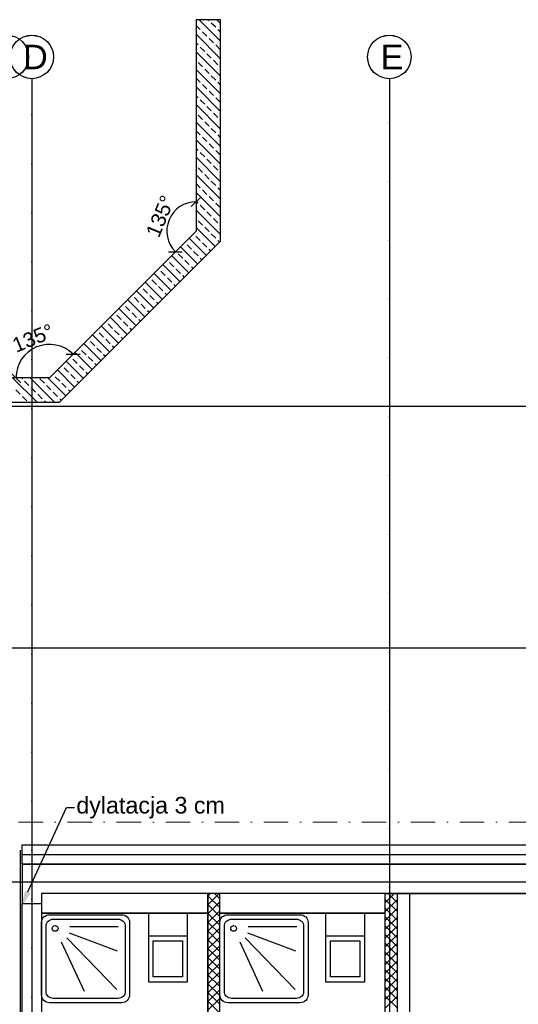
# Model space of a CAD drawing. Header units: millimetres. Extents: x -7023 to 53801, y 9849 to 33561.
# Tile 69 of 256: x 7809 to 8318, y 21781 to 22787. Entities that reach past the tile are written whole.
import ezdxf

# ---------------------------------------------------------------- set-up
doc = ezdxf.new("R2010")
doc.units = ezdxf.units.MM
doc.linetypes.add('DASHDOTX2', pattern=[2, 1, -0.5, 0, -0.5])
doc.layers.get('0').update_dxf_attribs({"lineweight": 9})
doc.layers.add('.IE_podklad', color=252, linetype='Continuous')
doc.layers.add('PROJEKT osie', color=251, linetype='DASHDOTX2', lineweight=9)
doc.styles.get("Standard").update_dxf_attribs({"font": 'arial.ttf'})
doc.linetypes.add('ZIGZAG', pattern='A,0.00254,-5.08,[131,ltypeshp.shx,S=5.08,R=0,X=-5.08,Y=0],-10.16,[131,ltypeshp.shx,S=5.08,R=180,X=5.08,Y=0],-5.08', length=20.32254)

# ---------------------------------------------------------------- blocks, each defined once
blk = doc.blocks.new('OSIE DOMKU')
at = {"layer": 'PROJEKT osie', "ltscale": 25}
for p, q in [((-31428, 6227), (-31428, 4134.8)), ((-33195, 5891.6), (-29896, 5891.6)), ((-33195, 5466.6), (-29896, 5466.6)), ((-33195, 5405.6), (-30212.4, 5405.6))]:
    blk.add_line(p, q, dxfattribs=at)
at = {"layer": 'PROJEKT osie', "ltscale": 30}
blk.add_line((-31062.6, 6226.3), (-31062.6, 4137.1), dxfattribs=at)
at = {"layer": 'PROJEKT osie', "linetype": 'Continuous'}
for centre in [(-31453.5, 6248.6), (-31428, 6248.6), (-31062.6, 6248.6)]:
    blk.add_circle(centre, 22.2, dxfattribs=at)
at = {"layer": 'PROJEKT osie', "char_height": 25, "attachment_point": 1}
for s, insert, width in [('D', (-31436.9, 6261), 492.116), ('E', (-31071.5, 6261), 28.914), ('E', (-31071.5, 6261), 492.116)]:
    blk.add_mtext(s, dxfattribs=dict(at, insert=insert, width=width))
blk = doc.blocks.new('_Oblique')
at = {"color": 0, "linetype": 'ByBlock', "lineweight": -2}
blk.add_line((-0.5, -0.5), (0.5, 0.5), dxfattribs=at)

msp = doc.modelspace()

# ---------------------------------------------------------------- linework, layer by layer
at = {"layer": '.IE_podklad'}
for p, q in [((8014.1, 22787.4), (7989.1, 22787.4)), ((7989.1, 22787.4), (7989.1, 22571.4)), ((7993.3, 22777.3), (7989.1, 22781.5)), ((8014.1, 22765.5), (7992.2, 22787.4)), ((8002.2, 22786.3), (8001.1, 22787.4)), ((8009, 22779.6), (8004.5, 22784)), ((8014.1, 22783.5), (8010.1, 22787.4)), ((8014.1, 22561.1), (8014.1, 22787.4)), ((8014.1, 22747.5), (7989.1, 22772.5)), ((8000, 22770.6), (7995.5, 22775.1)), ((8014.1, 22774.5), (8011.2, 22777.3)), ((7991, 22761.6), (7989.1, 22763.6)), ((8006.7, 22763.8), (8002.2, 22768.3)), ((8013.5, 22757.1), (8009, 22761.6)), ((8014.1, 22729.6), (7989.1, 22754.6)), ((7997.8, 22754.9), (7993.3, 22759.4)), ((8004.5, 22748.1), (8000, 22752.6)), ((7995.5, 22739.1), (7991, 22743.6)), ((8011.2, 22741.4), (8006.7, 22745.9)), ((8014.1, 22711.6), (7989.1, 22736.6)), ((8002.2, 22732.4), (7997.8, 22736.9)), ((8009, 22725.7), (8004.5, 22730.2)), ((8014.1, 22738.6), (8013.5, 22739.1)), ((7993.3, 22723.4), (7989.1, 22727.6)), ((8000, 22716.7), (7995.5, 22721.2)), ((8014.1, 22720.6), (8011.2, 22723.4)), ((8014.1, 22693.7), (7989.1, 22718.7)), ((7991, 22707.7), (7989.1, 22709.7)), ((8006.7, 22710), (8002.2, 22714.5)), ((8014.1, 22675.7), (7989.1, 22700.7)), ((7997.8, 22701), (7993.3, 22705.5)), ((8013.5, 22703.2), (8009, 22707.7)), ((7995.5, 22685.3), (7991, 22689.8)), ((8004.5, 22694.2), (8000, 22698.7)), ((8011.2, 22687.5), (8006.7, 22692)), ((8014.1, 22657.7), (7989.1, 22682.7)), ((8002.2, 22678.5), (7997.8, 22683)), ((8014.1, 22684.7), (8013.5, 22685.3)), ((7993.3, 22669.6), (7989.1, 22673.8)), ((8009, 22671.8), (8004.5, 22676.3)), ((8014.1, 22666.7), (8011.2, 22669.6)), ((8014.1, 22639.8), (7989.1, 22664.8)), ((8000, 22662.8), (7995.5, 22667.3)), ((8006.7, 22656.1), (8002.2, 22660.6)), ((7991, 22653.8), (7989.1, 22655.8)), ((7997.8, 22647.1), (7993.3, 22651.6)), ((8013.5, 22649.3), (8009, 22653.8)), ((8014.1, 22621.8), (7989.1, 22646.8)), ((8004.5, 22640.4), (8000, 22644.9)), ((7995.5, 22631.4), (7991, 22635.9)), ((8002.2, 22624.6), (7997.8, 22629.1)), ((8011.2, 22633.6), (8006.7, 22638.1)), ((8014.1, 22630.8), (8013.5, 22631.4)), ((8014.1, 22603.9), (7989.1, 22628.9)), ((7993.3, 22615.7), (7989.1, 22619.9)), ((8009, 22617.9), (8004.5, 22622.4)), ((8014.1, 22585.9), (7989.1, 22610.9)), ((8000, 22608.9), (7995.5, 22613.4)), ((8014.1, 22612.8), (8011.2, 22615.7)), ((7991, 22600), (7989.1, 22601.9)), ((8006.7, 22602.2), (8002.2, 22606.7)), ((8013.5, 22595.5), (8009, 22600)), ((8014.1, 22567.9), (7989.1, 22592.9)), ((7997.8, 22593.2), (7993.3, 22597.7)), ((8004.5, 22586.5), (8000, 22591)), ((7995.5, 22577.5), (7991, 22582)), ((8011.2, 22579.7), (8006.7, 22584.2)), ((7989.1, 22571.4), (7839.1, 22421.4)), ((7986.5, 22568.5), (7986.4, 22568.7)), ((8008.5, 22555.5), (7989.1, 22575)), ((8002.2, 22570.8), (7997.8, 22575.3)), ((8014.1, 22576.9), (8013.5, 22577.5)), ((7849.4, 22396.4), (8014.1, 22561.1)), ((7977.6, 22559.5), (7977.4, 22559.7)), ((7999.5, 22546.5), (7981.9, 22564.2)), ((7993.3, 22561.8), (7988.8, 22566.3)), ((8000, 22555.1), (7995.5, 22559.5)), ((8009, 22564), (8004.5, 22568.5)), ((8013, 22560), (8011.2, 22561.8)), ((7968.6, 22550.6), (7968.4, 22550.7)), ((7990.6, 22537.6), (7972.9, 22555.2)), ((7984.3, 22552.8), (7979.8, 22557.3)), ((7991, 22546.1), (7986.5, 22550.6)), ((8004, 22551), (8002.2, 22552.8)), ((7959.6, 22541.6), (7959.4, 22541.8)), ((7966.3, 22534.8), (7961.8, 22539.3)), ((7981.6, 22528.6), (7963.9, 22546.3)), ((7975.3, 22543.8), (7970.8, 22548.3)), ((7982, 22537.1), (7977.6, 22541.6)), ((7995, 22542), (7993.3, 22543.8)), ((7950.6, 22532.6), (7950.4, 22532.8)), ((7957.3, 22525.9), (7952.9, 22530.4)), ((7972.6, 22519.6), (7954.9, 22537.3)), ((7973.1, 22528.1), (7968.6, 22532.6)), ((7986.1, 22533.1), (7984.3, 22534.8)), ((7954.6, 22501.6), (7937, 22519.3)), ((7941.6, 22523.6), (7941.5, 22523.8)), ((7948.4, 22516.9), (7943.9, 22521.4)), ((7963.6, 22510.6), (7945.9, 22528.3)), ((7964.1, 22519.1), (7959.6, 22523.6)), ((7977.1, 22524.1), (7975.3, 22525.9)), ((7945.7, 22492.7), (7928, 22510.3)), ((7932.7, 22514.6), (7932.5, 22514.8)), ((7939.4, 22507.9), (7934.9, 22512.4)), ((7955.1, 22510.2), (7950.6, 22514.6)), ((7968.1, 22515.1), (7966.3, 22516.9)), ((7936.7, 22483.7), (7919, 22501.4)), ((7923.7, 22505.7), (7923.5, 22505.8)), ((7930.4, 22498.9), (7925.9, 22503.4)), ((7946.1, 22501.2), (7941.6, 22505.7)), ((7950.1, 22497.1), (7948.4, 22498.9)), ((7959.1, 22506.1), (7957.3, 22507.9)), ((7927.7, 22474.7), (7910, 22492.4)), ((7914.7, 22496.7), (7914.5, 22496.9)), ((7921.4, 22489.9), (7916.9, 22494.4)), ((7937.1, 22492.2), (7932.7, 22496.7)), ((7941.2, 22488.2), (7939.4, 22489.9)), ((7896.7, 22478.7), (7896.5, 22478.9)), ((7918.7, 22465.7), (7901, 22483.4)), ((7905.7, 22487.7), (7905.5, 22487.9)), ((7912.4, 22481), (7908, 22485.5)), ((7919.2, 22474.2), (7914.7, 22478.7)), ((7928.2, 22483.2), (7923.7, 22487.7)), ((7932.2, 22479.2), (7930.4, 22481)), ((7887.7, 22469.7), (7887.6, 22469.9)), ((7909.7, 22456.7), (7892.1, 22474.4)), ((7903.5, 22472), (7899, 22476.5)), ((7910.2, 22465.3), (7905.7, 22469.7)), ((7923.2, 22470.2), (7921.4, 22472)), ((7878.8, 22460.8), (7878.6, 22460.9)), ((7885.5, 22454), (7881, 22458.5)), ((7900.8, 22447.8), (7883.1, 22465.4)), ((7894.5, 22463), (7890, 22467.5)), ((7901.2, 22456.3), (7896.7, 22460.8)), ((7914.2, 22461.2), (7912.4, 22463)), ((7869.8, 22451.8), (7869.6, 22452)), ((7876.5, 22445), (7872, 22449.5)), ((7891.8, 22438.8), (7874.1, 22456.4)), ((7892.2, 22447.3), (7887.7, 22451.8)), ((7905.2, 22452.2), (7903.5, 22454)), ((7873.8, 22420.8), (7856.1, 22438.5)), ((7860.8, 22442.8), (7860.6, 22443)), ((7867.5, 22436.1), (7863.1, 22440.6)), ((7882.8, 22429.8), (7865.1, 22447.5)), ((7883.3, 22438.3), (7878.8, 22442.8)), ((7896.3, 22443.3), (7894.5, 22445)), ((7864.8, 22411.8), (7847.2, 22429.5)), ((7851.8, 22433.8), (7851.6, 22434)), ((7858.6, 22427.1), (7854.1, 22431.6)), ((7874.3, 22429.3), (7869.8, 22433.8)), ((7887.3, 22434.3), (7885.5, 22436.1)), ((7839.1, 22421.4), (7165.1, 22421.4)), ((7826.4, 22396.4), (7801.4, 22421.4)), ((7811.4, 22420.3), (7810.4, 22421.4)), ((7818.2, 22413.6), (7813.7, 22418.1)), ((7844.3, 22396.4), (7819.3, 22421.4)), ((7833.9, 22415.9), (7829.4, 22420.3)), ((7855.9, 22402.9), (7837.3, 22421.4)), ((7842.8, 22424.8), (7842.7, 22425)), ((7849.6, 22418.1), (7845.1, 22422.6)), ((7865.3, 22420.3), (7860.8, 22424.8)), ((7869.3, 22416.3), (7867.5, 22418.1)), ((7878.3, 22425.3), (7876.5, 22427.1)), ((7809.2, 22404.6), (7804.7, 22409.1)), ((7824.9, 22406.9), (7820.4, 22411.4)), ((7840.6, 22409.1), (7836.1, 22413.6)), ((7856.3, 22411.4), (7851.8, 22415.9)), ((7860.3, 22407.3), (7858.6, 22409.1)), ((7815.9, 22397.9), (7811.4, 22402.4)), ((7831.6, 22400.1), (7827.1, 22404.6)), ((7835.4, 22396.4), (7833.9, 22397.9)), ((7847.3, 22402.4), (7842.8, 22406.9)), ((7851.4, 22398.4), (7849.6, 22400.1)), ((7165.1, 22396.4), (7849.4, 22396.4)), ((7811.1, 21924.3), (7811.1, 21944.3)), ((7811.1, 21944.3), (8912.1, 21944.3)), ((8900.1, 21924.3), (7811.1, 21924.3)), ((7811.1, 21924.3), (7811.1, 21884.3)), ((7811.1, 21924.3), (7836.1, 21924.3)), ((8207, 21924.3), (8182, 21924.3)), ((8182, 21894.3), (7831.1, 21894.3)), ((7831.1, 21894.3), (7831.1, 21650.8)), ((8182.1, 21894.3), (7836.1, 21894.3)), ((8001.1, 21891.8), (8003.6, 21894.3)), ((8001.1, 21882.8), (8012.6, 21894.3)), ((8013.1, 21880.1), (8001.1, 21892.1)), ((8001.1, 21873.8), (8013.1, 21885.8)), ((8013.1, 21889.1), (8007.8, 21894.3)), ((8013.1, 21650.8), (8013.1, 21894.3)), ((8182, 21894.3), (8182, 21654.3)), ((8182, 21893.5), (8182.8, 21894.3)), ((8182, 21884.5), (8191.8, 21894.3)), ((8194.5, 21876.3), (8182, 21888.8)), ((8182, 21875.6), (8194.5, 21888.1)), ((8194.5, 21885.2), (8185.4, 21894.3)), ((8194.5, 21894.2), (8194.4, 21894.3)), ((8194.5, 21894.3), (8194.5, 21654.3)), ((8518.1, 21894.3), (8207.1, 21894.3)), ((7811.1, 21884.3), (7831.1, 21884.3)), ((7811.1, 21284.9), (7811.1, 21884.3)), ((8013.1, 21871.1), (8001.1, 21883.1)), ((8001.1, 21864.9), (8013.1, 21876.9)), ((8194.5, 21867.3), (8182, 21879.8)), ((8182, 21866.6), (8194.5, 21879.1)), ((8013.1, 21862.1), (8001.1, 21874.1)), ((8001.1, 21855.9), (8013.1, 21867.9)), ((8013.1, 21853.1), (8001.1, 21865.1)), ((8194.5, 21858.3), (8182, 21870.8)), ((8182, 21857.6), (8194.5, 21870.1)), ((8001.1, 21846.9), (8013.1, 21858.9)), ((8013.1, 21844.2), (8001.1, 21856.2)), ((8194.5, 21849.3), (8182, 21861.8)), ((8182, 21848.6), (8194.5, 21861.1)), ((8001.1, 21837.9), (8013.1, 21849.9)), ((8013.1, 21835.2), (8001.1, 21847.2)), ((8194.5, 21840.3), (8182, 21852.8)), ((8182, 21839.6), (8194.5, 21852.1)), ((8001.1, 21828.9), (8013.1, 21840.9)), ((8013.1, 21826.2), (8001.1, 21838.2)), ((8194.5, 21831.4), (8182, 21843.9)), ((8182, 21830.7), (8194.5, 21843.2)), ((8194.5, 21822.4), (8182, 21834.9)), ((8182, 21821.7), (8194.5, 21834.2)), ((8001.1, 21820), (8013.1, 21832)), ((8013.1, 21817.2), (8001.1, 21829.2)), ((8194.5, 21813.4), (8182, 21825.9)), ((8182, 21812.7), (8194.5, 21825.2)), ((8001.1, 21811), (8013.1, 21823)), ((8013.1, 21808.2), (8001.1, 21820.2)), ((8194.5, 21804.4), (8182, 21816.9)), ((8182, 21803.7), (8194.5, 21816.2)), ((8001.1, 21802), (8013.1, 21814)), ((8013.1, 21799.3), (8001.1, 21811.3)), ((8001.1, 21793), (8013.1, 21805)), ((8194.5, 21795.4), (8182, 21807.9)), ((8182, 21794.7), (8194.5, 21807.2)), ((8013.1, 21790.3), (8001.1, 21802.3)), ((8001.1, 21784), (8013.1, 21796)), ((8194.5, 21786.5), (8182, 21799)), ((8182, 21785.8), (8194.5, 21798.3)), ((8013.1, 21781.3), (8001.1, 21793.3)), ((8001.1, 21775.1), (8013.1, 21787.1)), ((8013.1, 21772.3), (8001.1, 21784.3)), ((8194.5, 21777.5), (8182, 21790)), ((8182, 21776.8), (8194.5, 21789.3))]:
    msp.add_line(p, q, dxfattribs=at)
at = {"layer": '.IE_podklad', "ltscale": 25}
for p, q in [((7821.1, 22727.7), (7821.1, 20635.6)), ((6054.1, 22392.4), (9353.1, 22392.4)), ((6054.1, 22145.4), (9353.1, 22145.4)), ((6054.1, 21906.4), (9036.7, 21906.4))]:
    msp.add_line(p, q, dxfattribs=at)
at = {"layer": '.IE_podklad', "ltscale": 30}
msp.add_line((8186.5, 22727.1), (8186.5, 20637.8), dxfattribs=at)
at = {"layer": '.IE_podklad', "linetype": 'ByBlock', "lineweight": -2}
msp.add_line((7856.6, 21982.2), (7864.6, 21982.2), dxfattribs=at)
at = {"layer": '.IE_podklad', "linetype": 'ZIGZAG', "ltscale": 0.1}
msp.add_line((7809.5, 21284.9), (7809.5, 21938.9), dxfattribs=at)
at = {"layer": '.IE_podklad', "linetype": 'ZIGZAG'}
msp.add_line((7811.1, 21934.3), (8912.1, 21934.3), dxfattribs=at)
at = {"layer": '.IE_podklad', "lineweight": 35}
for p, q in [((8900.1, 21924.3), (7836, 21924.3)), ((8207, 21924.3), (8182, 21924.3)), ((8001.1, 21894.3), (8001.1, 21650.8)), ((8182, 21894.3), (8194.5, 21894.3)), ((8207, 21894.3), (8194.5, 21894.3)), ((8194.5, 21894.3), (8194.5, 21894.3)), ((8518.1, 21894.3), (8207, 21894.3)), ((8000.5, 21874.3), (7831, 21874.3)), ((8182, 21874.3), (8013, 21874.3))]:
    msp.add_line(p, q, dxfattribs=at)
at = {"layer": '.IE_podklad', "ltscale": 0.5}
msp.add_line((8207, 21894.3), (8207, 21654.3), dxfattribs=at)
at = {"layer": '.IE_podklad', "linetype": 'ByBlock', "lineweight": -2}
msp.add_lwpolyline([(7817.1, 21896.2), (7856.6, 21982.2)], dxfattribs=at)
at = {"layer": '.IE_podklad'}
for points in [[(7921, 21864.8), (7921, 21790.8, -0.414214), (7913, 21782.8), (7839, 21782.8, -0.414214), (7831, 21790.8), (7831, 21864.8, -0.414214), (7839, 21872.8), (7913, 21872.8, -0.414214)], [(7916.6, 21861), (7916.6, 21794.4, -0.414214), (7909.4, 21787.2), (7842.8, 21787.2, -0.414214), (7835.6, 21794.4), (7835.6, 21861, -0.414214), (7842.8, 21868.2), (7909.4, 21868.2, -0.414214)], [(8103.4, 21864.8), (8103.4, 21790.8, -0.414214), (8095.4, 21782.8), (8021.4, 21782.8, -0.414214), (8013.4, 21790.8), (8013.4, 21864.8, -0.414214), (8021.4, 21872.8), (8095.4, 21872.8, -0.414214)], [(8098.9, 21861), (8098.9, 21794.4, -0.414214), (8091.7, 21787.2), (8025.1, 21787.2, -0.414214), (8017.9, 21794.4), (8017.9, 21861, -0.414214), (8025.1, 21868.2), (8091.7, 21868.2, -0.414214)]]:
    msp.add_lwpolyline(points, format="xyb", close=True, dxfattribs=at)
for points in [[(7980.2, 21804.3), (7980.2, 21874.3), (7940.2, 21874.3), (7940.2, 21804.3)], [(7940.2, 21874.3), (7940.2, 21851.2), (7980.2, 21851.2), (7980.2, 21874.3)], [(8161.4, 21804.3), (8161.4, 21874.3), (8121.4, 21874.3), (8121.4, 21804.3)], [(8121.4, 21874.3), (8121.4, 21851.2), (8161.4, 21851.2), (8161.4, 21874.3)], [(7945.2, 21809.3), (7945.2, 21846.2), (7975.2, 21846.2), (7975.2, 21809.3)], [(8126.4, 21809.3), (8126.4, 21846.2), (8156.4, 21846.2), (8156.4, 21809.3)]]:
    msp.add_lwpolyline(points, close=True, dxfattribs=at)
for points in [[(7859.9, 21860.9), (7909.4, 21860.9)], [(8042.3, 21860.9), (8091.8, 21860.9)], [(7851.2, 21845.2), (7874.5, 21794.6)], [(7856.8, 21849), (7908, 21796.3)], [(7859.2, 21854.3), (7908.4, 21835.8)], [(8033.6, 21845.2), (8056.9, 21794.6)], [(8039.1, 21849), (8090.4, 21796.3)], [(8041.6, 21854.3), (8090.7, 21835.8)]]:
    msp.add_lwpolyline(points, dxfattribs=at)
at = {"layer": '.IE_podklad', "linetype": 'Continuous'}
for centre in [(7795.6, 22749.3), (7821.1, 22749.3), (8186.5, 22749.3)]:
    msp.add_circle(centre, 22.2, dxfattribs=at)
at = {"layer": '.IE_podklad'}
for centre in [(7844.9, 21858.8), (8027.3, 21858.8)]:
    msp.add_circle(centre, 2.96, dxfattribs=at)
for centre, radius, start, end in [((7989.1, 22571.4), 30, 90, 225), ((7839.1, 22421.4), 34.2, 45, 180)]:
    msp.add_arc(centre, radius, start, end, dxfattribs=at)
msp.add_solid([(7819.8, 21894.9), (7809.5, 21879.8), (7814.3, 21897.4)], dxfattribs=at)

# ---------------------------------------------------------------- block references
msp.add_blockref('OSIE DOMKU', (39249.1, 16500.8), dxfattribs=at)
at = {"layer": '.IE_podklad', "xscale": 10, "yscale": 10, "zscale": 10}
for p, rotation in [((7989.1, 22601.4), 4.033909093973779e-08), ((7967.8, 22550.2), 315.0000000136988), ((7863.3, 22445.6), 315.0000000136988), ((7804.8, 22421.4), 269.9999999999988)]:
    msp.add_blockref('_Oblique', p, dxfattribs=dict(at, rotation=rotation))

# ---------------------------------------------------------------- texts
at = {"layer": '.IE_podklad', "char_height": 25, "attachment_point": 1}
for s, insert, width in [('D', (7812.2, 22761.8), 492.116), ('E', (8177.6, 22761.8), 28.914), ('E', (8177.6, 22761.8), 492.116)]:
    msp.add_mtext(s, dxfattribs=dict(at, insert=insert, width=width))
at = {"layer": '.IE_podklad', "char_height": 15, "attachment_point": 5}
for insert, rotation in [((7952.4, 22586.6), 67.5), ((7822.3, 22462), 22.5)]:
    msp.add_mtext('\\A1;135%%d', dxfattribs=dict(at, insert=insert, rotation=rotation))
at = {"layer": '.IE_podklad', "insert": (7866.6, 21993.2), "char_height": 17, "attachment_point": 1}
msp.add_mtext('dylatacja 3 cm', dxfattribs=at)

doc.saveas('drawing.dxf')
